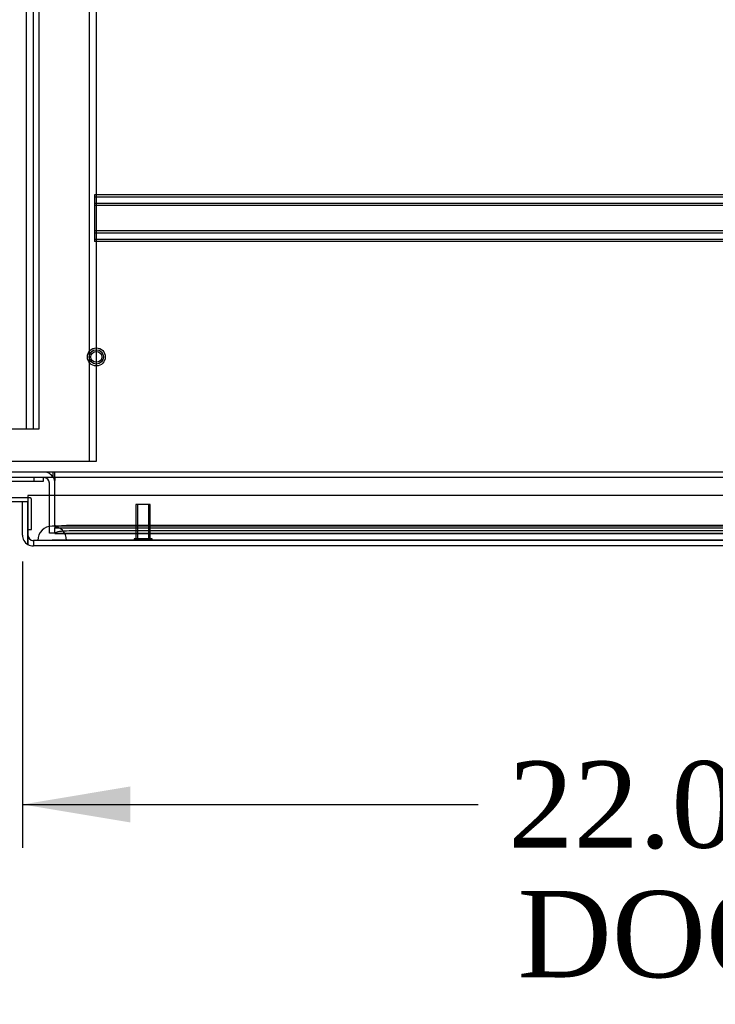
# Model space of a CAD drawing. Header units: inches. Extents: x 1 to 359, y -2 to 239.
# Tile 34 of 68: x 86 to 98, y 199 to 216. Entities that reach past the tile are written whole.
import ezdxf
from ezdxf.enums import TextEntityAlignment as Align
from ezdxf.lldxf.tags import DXFTag

# ---------------------------------------------------------------- set-up
doc = ezdxf.new("R2010")
doc.units = ezdxf.units.IN
doc.header["$MEASUREMENT"] = 0
for name, color, linetype in [('COM50677-1', 7, 'Continuous'), ('COM53964-2', 7, 'Continuous'), ('COM54746-60', 7, 'Continuous'), ('COM70215', 7, 'Continuous'), ('COM70220', 7, 'Continuous'), ('COM71195-6', 7, 'Continuous'), ('COM71298-6', 7, 'Continuous'), ('COM71299-6', 7, 'Continuous'), ('COM71300-6', 7, 'Continuous'), ('Default', 7, 'Continuous'), ('STD26258', 7, 'Continuous')]:
    doc.layers.add(name, color=color, linetype=linetype)
doc.styles.add('SEACAD_Times_New_Roman', font='times.ttf')
tags = doc.linetypes.add('HIDDEN2', pattern=[0.1875, 0.125, -0.0625]).pattern_tags.tags
tags[6:7] = [DXFTag(74, 4), DXFTag(75, 0), DXFTag(340, '0'), DXFTag(46, 0.0), DXFTag(50, 0.0), DXFTag(44, 0.0), DXFTag(45, 0.0)]
tags[4:5] = [DXFTag(74, 4), DXFTag(75, 0), DXFTag(340, '0'), DXFTag(46, 0.0), DXFTag(50, 0.0), DXFTag(44, 0.0), DXFTag(45, 0.0)]
doc.dimstyles.new('HAMMOND_(STH_-_300x200)', dxfattribs={"dimtxt": 1.5, "dimasz": 1.875, "dimexe": 0.75, "dimexo": 0.75, "dimgap": 0.375, "dimtad": 0, "dimtih": 1, "dimtoh": 1, "dimzin": 0, "dimdsep": 46, "dimtxsty": 'SEACAD_Times_New_Roman', "dimblk1": '_SE_FILLED', "dimblk2": '_SE_FILLED', "dimsah": 1, "dimcen": 0.75, "dimadec": 0, "dimazin": 0, "dimtfac": 0.8, "dimtofl": 0, "dimtmove": 0, "dimatfit": 3, "dimfxl": 1, "dimtolj": 1, "dimtzin": 0, "dimarcsym": 0})

# ---------------------------------------------------------------- blocks, each defined once
blk = doc.blocks.new('SE3')
at = {"layer": 'COM50677-1', "color": 7, "linetype": 'HIDDEN2'}
for p, q in [((87.556, 231.541), (87.556, 208.041)), ((87.681, 231.541), (87.681, 208.041)), ((87.496, 208.041), (85.866, 208.041)), ((87.681, 208.041), (87.496, 208.041))]:
    blk.add_line(p, q, dxfattribs=at)
at = {"layer": 'COM53964-2', "color": 7, "linetype": 'HIDDEN2'}
for p, q in [((86.46, 230.978), (86.46, 208.603)), ((86.586, 230.978), (86.586, 208.603)), ((86.681, 230.978), (86.681, 208.603)), ((86.543, 208.603), (85.819, 208.603)), ((86.681, 208.603), (86.543, 208.603))]:
    blk.add_line(p, q, dxfattribs=at)
at = {"layer": 'COM54746-60', "color": 7, "linetype": 'Continuous'}
for p, q in [((86.072, 207.698), (86.765, 207.698)), ((86.765, 207.698), (86.765, 207.76)), ((85.913, 207.345), (86.493, 207.345)), ((86.493, 207.407), (85.952, 207.407)), ((86.493, 207.345), (86.493, 207.343)), ((86.493, 206.857), (86.493, 206.857))]:
    blk.add_line(p, q, dxfattribs=at)
at = {"layer": 'COM54746-60', "color": 7, "linetype": 'HIDDEN2'}
for p, q in [((86.604, 207.698), (86.604, 207.76)), ((86.53, 207.407), (86.493, 207.407)), ((86.555, 206.857), (86.555, 207.382)), ((86.493, 206.857), (86.555, 206.857))]:
    blk.add_line(p, q, dxfattribs=at)
blk.add_arc((86.53, 207.382), 0.025, 0, 90, dxfattribs=at)
at = {"layer": 'COM70215', "color": 7, "linetype": 'HIDDEN2'}
for p, q in [((107.148, 212.668), (87.648, 212.668)), ((87.648, 212.668), (87.648, 212.625)), ((107.148, 212.628), (87.648, 212.628)), ((87.648, 212.625), (87.648, 211.898)), ((107.148, 212.52), (87.648, 212.52)), ((107.148, 212.48), (87.648, 212.48)), ((107.148, 212.043), (87.648, 212.043)), ((107.148, 212.003), (87.648, 212.003)), ((87.648, 211.898), (87.648, 211.855)), ((107.148, 211.895), (87.648, 211.895)), ((107.148, 211.855), (87.648, 211.855))]:
    blk.add_line(p, q, dxfattribs=at)
at = {"layer": 'COM70220', "color": 7, "linetype": 'HIDDEN2'}
for p, q in [((87.164, 206.918), (86.914, 206.918)), ((107.632, 206.918), (87.164, 206.918)), ((86.914, 206.672), (86.665, 206.67)), ((86.665, 206.67), (86.665, 206.669)), ((87.164, 206.67), (86.665, 206.67)), ((87.164, 206.669), (86.665, 206.669)), ((87.163, 206.67), (86.914, 206.672)), ((87.164, 206.672), (86.914, 206.672)), ((87.163, 206.669), (87.163, 206.67)), ((107.632, 206.672), (87.164, 206.672)), ((107.632, 206.67), (87.164, 206.67)), ((107.632, 206.669), (87.164, 206.669))]:
    blk.add_line(p, q, dxfattribs=at)
blk.add_arc((86.914, 206.668), 0.25, 0, 180, dxfattribs=at)
at = {"layer": 'COM71195-6', "color": 7, "linetype": 'Continuous'}
for p, q in [((86.398, 207.343), (86.493, 207.343)), ((86.398, 206.763), (86.398, 207.343)), ((86.493, 207.448), (86.493, 206.763)), ((108.303, 207.448), (86.493, 207.448)), ((86.493, 206.763), (86.493, 207.343)), ((86.493, 206.763), (86.493, 206.598)), ((86.493, 206.598), (86.493, 206.763)), ((108.208, 206.573), (86.588, 206.573))]:
    blk.add_line(p, q, dxfattribs=at)
at = {"layer": 'COM71195-6', "color": 7, "linetype": 'HIDDEN2'}
for p, q in [((108.208, 206.668), (86.588, 206.668)), ((86.588, 206.668), (86.588, 206.573))]:
    blk.add_line(p, q, dxfattribs=at)
at = {"layer": 'COM71195-6', "color": 7, "linetype": 'Continuous'}
for start, end in [(180, 240), (240, 270)]:
    blk.add_arc((86.588, 206.763), 0.19, start, end, dxfattribs=at)
at = {"layer": 'COM71195-6', "color": 7, "linetype": 'HIDDEN2'}
blk.add_arc((86.588, 206.763), 0.095, 180, 270, dxfattribs=at)
blk.add_ellipse((86.588, 206.763), major_axis=(0, 0.095), ratio=0.999171, start_param=1.570796, end_param=3.141593, dxfattribs=at)
at = {"layer": 'COM71195-6', "color": 7, "linetype": 'Continuous'}
blk.add_ellipse((86.588, 206.763), major_axis=(0, 0.19), ratio=0.999171, start_param=2.617994, end_param=3.141593, dxfattribs=at)
at = {"layer": 'COM71298-6', "color": 7, "linetype": 'HIDDEN2'}
for p, q in [((133.551, 207.855), (85.681, 207.855)), ((86.931, 207.76), (86.931, 207.855)), ((86.961, 207.76), (86.961, 207.855)), ((86.961, 206.934), (86.961, 207.448)), ((86.961, 206.934), (86.961, 206.887)), ((86.961, 206.791), (86.961, 206.887)), ((86.962, 206.886), (86.962, 206.886)), ((86.962, 206.886), (107.999, 206.886)), ((107.749, 206.927), (87.211, 206.927)), ((107.749, 206.833), (87.211, 206.833)), ((86.962, 206.793), (86.961, 206.791)), ((86.961, 206.791), (86.961, 206.791)), ((86.961, 206.791), (107.999, 206.791))]:
    blk.add_line(p, q, dxfattribs=at)
at = {"layer": 'COM71298-6', "color": 7, "linetype": 'Continuous'}
for p, q in [((133.551, 207.76), (85.681, 207.76)), ((86.961, 207.76), (86.961, 207.712)), ((86.961, 207.448), (86.961, 207.712))]:
    blk.add_line(p, q, dxfattribs=at)
at = {"layer": 'COM71298-6', "color": 7, "linetype": 'HIDDEN2'}
for centre in [(87.211, 206.883), (87.211, 206.79)]:
    blk.add_ellipse(centre, major_axis=(-0.25, 0), ratio=0.173648, start_param=4.712389, end_param=6.21308, dxfattribs=at)
at = {"layer": 'COM71299-6', "color": 7, "linetype": 'HIDDEN2'}
blk.add_line((86.961, 206.793), (107.116, 206.793), dxfattribs=at)
at = {"layer": 'COM71300-6', "color": 7, "linetype": 'Continuous'}
blk.add_line((86.866, 207.448), (86.866, 207.665), dxfattribs=at)
at = {"layer": 'COM71300-6', "color": 7, "linetype": 'HIDDEN2'}
for p, q in [((86.866, 206.793), (86.866, 207.448)), ((86.961, 206.793), (86.866, 206.793))]:
    blk.add_line(p, q, dxfattribs=at)
blk.add_arc((86.771, 207.665), 0.19, 30, 90, dxfattribs=at)
at = {"layer": 'COM71300-6', "color": 7, "linetype": 'Continuous'}
for radius, end in [(0.095, 90), (0.19, 30)]:
    blk.add_arc((86.771, 207.665), radius, 0, end, dxfattribs=at)
at = {"layer": 'STD26258', "color": 7, "linetype": 'HIDDEN2'}
for p, q in [((88.618, 207.293), (88.368, 207.293)), ((88.368, 207.293), (88.368, 206.699)), ((88.399, 207.293), (88.399, 206.699)), ((88.588, 207.293), (88.588, 206.699)), ((88.618, 206.699), (88.618, 207.293)), ((88.65, 206.699), (88.337, 206.699)), ((88.337, 206.699), (88.337, 206.668)), ((88.65, 206.668), (88.65, 206.699))]:
    blk.add_line(p, q, dxfattribs=at)
for radius in [0.156, 0.125, 0.0944]:
    blk.add_circle((87.681, 209.855), radius, dxfattribs=at)
blk = doc.blocks.new('DMBLK44')
at = {"layer": 'Default', "linetype": 'Continuous', "transparency": 16777216}
for points in [[(88.273, 201.774), (88.273, 202.399), (86.398, 202.086)], [(106.523, 201.774), (108.398, 202.086), (106.523, 202.399)]]:
    blk.add_hatch(color=7, dxfattribs=at).paths.add_polyline_path(points)
at = {"layer": 'Default', "color": 7, "linetype": 'Continuous', "transparency": 16777216}
for p, q in [((86.398, 206.303), (86.398, 201.336)), ((108.398, 206.355), (108.398, 201.336)), ((86.398, 202.086), (94.314, 202.086)), ((100.483, 202.086), (108.398, 202.086))]:
    blk.add_line(p, q, dxfattribs=at)
at = {"layer": 'Default', "color": 7, "linetype": 'Continuous', "transparency": 16777216, "style": 'SEACAD_Times_New_Roman'}
for s, p in [('22.00', (94.839, 202.836)), ('DOO', (94.999, 200.586))]:
    blk.add_text(s, height=1.5, dxfattribs=at).set_placement(p, align=Align.TOP_LEFT)
blk = doc.blocks.new('_SE_FILLED')
at = {"color": 0}
blk.add_line((0, 0), (-1, 0), dxfattribs=at)
blk.add_solid([(0, 0), (-1, -0.1665), (-1, 0.1665), (0, 0)], dxfattribs=at)

msp = doc.modelspace()

# ---------------------------------------------------------------- block references
at = {"layer": 'Default'}
msp.add_blockref('SE3', (0, 0), dxfattribs=at)

# ---------------------------------------------------------------- dimensions: what is measured, and where the dimension line sits
at = {"layer": 'Default', "color": 7, "linetype": 'Continuous'}
dim = msp.add_linear_dim(base=(86.398, 202.086), p1=(86.398, 207.053), p2=(108.398, 207.105), angle=0.1367, text='\\A1;<>\\PDOO', dimstyle='HAMMOND_(STH_-_300x200)', dxfattribs=at)
dim.commit()
dim.dimension.update_dxf_attribs({"geometry": 'DMBLK44', "text_midpoint": (97.398, 202.086), "dimtype": 161})

doc.saveas('drawing.dxf')
